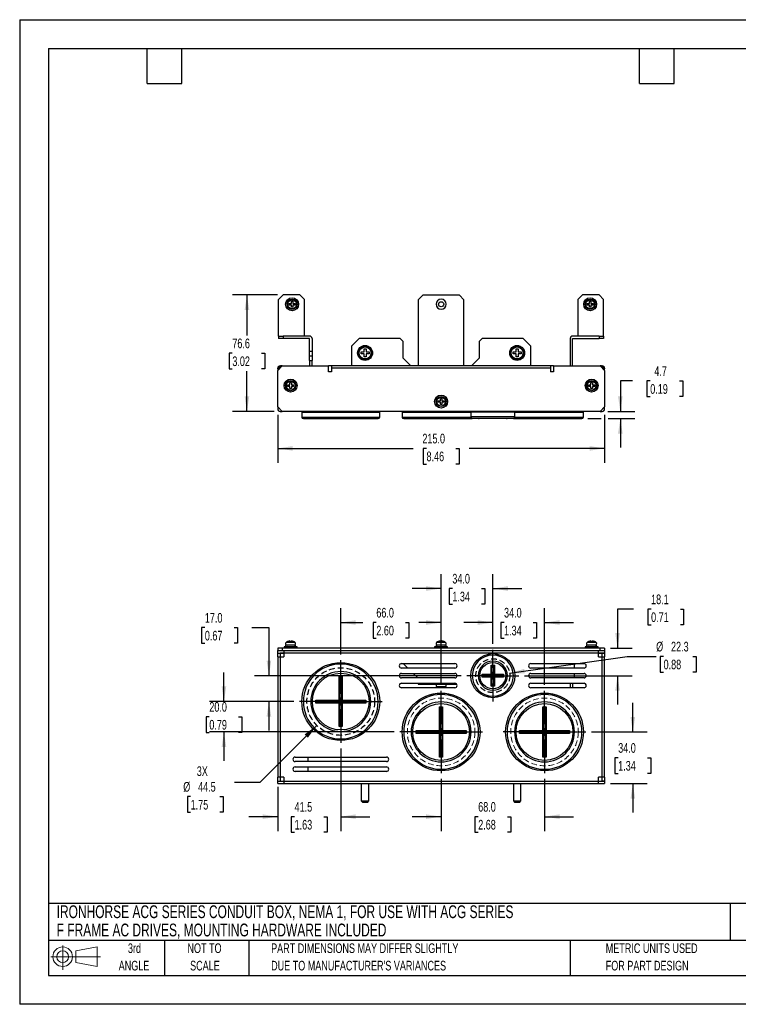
# Model space of a CAD drawing. Header units: millimetres. Extents: x 0 to 838, y 0 to 648.
# Tile 1 of 5: x 0 to 473, y 0 to 648. Entities that reach past the tile are written whole.
import ezdxf

# ---------------------------------------------------------------- set-up
doc = ezdxf.new("R2010")
doc.units = ezdxf.units.MM
doc.header["$LTSCALE"] = 3
doc.linetypes.add('CENTERX2', pattern=[20.32, 12.7, -2.54, 2.54, -2.54])
doc.linetypes.add('HIDDEN', pattern=[1.905, 1.27, -0.635])
for name, color, linetype in [('CENTER', 40, 'CENTERX2'), ('HIDDEN', 102, 'HIDDEN'), ('SLD-DEFPOINTS', 7, 'Continuous')]:
    doc.layers.add(name, color=color, linetype=linetype)
doc.layers.add('DIMENSIONS', color=140, linetype='Continuous', lineweight=25)
doc.layers.add('TEXT', color=140, linetype='Continuous', lineweight=25)
doc.styles.add('SLDTEXTSTYLE0', font='TXT', dxfattribs={"width": 0.7})
doc.dimstyles.new('SLDDIMSTYLE0', dxfattribs={"dimtxt": 6.474023, "dimasz": 9.906, "dimexe": 0, "dimexo": 0.0625, "dimgap": 1.618506, "dimtad": 0, "dimtih": 1, "dimtoh": 1, "dimrnd": 1e-09, "dimzin": 12, "dimdsep": 46, "dimtxsty": 'SLDTEXTSTYLE0', "dimsah": 1, "dimcen": 0, "dimadec": 0, "dimazin": 3, "dimtfac": 1, "dimtofl": 0, "dimtmove": 0, "dimatfit": 3, "dimfxl": 0, "dimfrac": 2, "dimtolj": 1, "dimtzin": 12, "dimarcsym": 0})
doc.dimstyles.new('SLDDIMSTYLE1', dxfattribs={"dimtxt": 6.474023, "dimasz": 9.906, "dimexe": 0, "dimexo": 0.0625, "dimgap": 1.618506, "dimtad": 0, "dimtih": 1, "dimtoh": 1, "dimrnd": 1e-09, "dimzin": 12, "dimdsep": 46, "dimtxsty": 'SLDTEXTSTYLE0', "dimsah": 1, "dimcen": 0.09, "dimadec": 0, "dimazin": 3, "dimtfac": 1, "dimtmove": 0, "dimatfit": 0, "dimfxl": 0, "dimfrac": 2, "dimtolj": 1, "dimtzin": 12, "dimarcsym": 0})
doc.dimstyles.new('SLDDIMSTYLE2', dxfattribs={"dimtxt": 6.474023, "dimasz": 9.906, "dimexe": 0, "dimexo": 0.0625, "dimgap": 1.618506, "dimtad": 0, "dimtih": 1, "dimtoh": 1, "dimrnd": 1e-09, "dimzin": 4, "dimdsep": 46, "dimtxsty": 'SLDTEXTSTYLE0', "dimsah": 1, "dimcen": 0.09, "dimadec": 0, "dimazin": 1, "dimtfac": 1, "dimtmove": 0, "dimatfit": 0, "dimfxl": 0, "dimfrac": 2, "dimtolj": 1, "dimtzin": 12, "dimarcsym": 0})
doc.dimstyles.new('SLDDIMSTYLE3', dxfattribs={"dimtxt": 6.474023, "dimasz": 9.906, "dimexe": 0, "dimexo": 0.0625, "dimgap": 1.618506, "dimtad": 0, "dimtih": 1, "dimtoh": 1, "dimrnd": 1e-09, "dimzin": 4, "dimdsep": 46, "dimtxsty": 'SLDTEXTSTYLE0', "dimsah": 1, "dimcen": 0.09, "dimadec": 0, "dimazin": 1, "dimtfac": 1, "dimtofl": 0, "dimtmove": 0, "dimatfit": 3, "dimfxl": 0, "dimfrac": 2, "dimtolj": 1, "dimtzin": 12, "dimarcsym": 0})
doc.dimstyles.new('SLDDIMSTYLE4', dxfattribs={"dimtxt": 6.474023, "dimasz": 9.906, "dimexe": 0, "dimexo": 0.0625, "dimgap": 1.618506, "dimtad": 0, "dimtih": 1, "dimtoh": 1, "dimrnd": 1e-09, "dimzin": 12, "dimdsep": 46, "dimtxsty": 'SLDTEXTSTYLE0', "dimsah": 1, "dimcen": 0, "dimadec": 0, "dimazin": 3, "dimtfac": 1, "dimtofl": 0, "dimtmove": 0, "dimatfit": 3, "dimfxl": 0, "dimfrac": 2, "dimtolj": 1, "dimtzin": 12, "dimarcsym": 0})
doc.dimstyles.new('SLDDIMSTYLE5', dxfattribs={"dimtxt": 6.474023, "dimasz": 9.906, "dimexe": 0, "dimexo": 0.0625, "dimgap": 1.618506, "dimtad": 0, "dimtih": 1, "dimtoh": 1, "dimrnd": 1e-09, "dimzin": 12, "dimdsep": 46, "dimtxsty": 'SLDTEXTSTYLE0', "dimsah": 1, "dimcen": 0.09, "dimadec": 0, "dimazin": 3, "dimtfac": 1, "dimtofl": 0, "dimtmove": 0, "dimatfit": 3, "dimfxl": 0, "dimfrac": 2, "dimtolj": 1, "dimtzin": 12, "dimarcsym": 0})

# ---------------------------------------------------------------- blocks, each defined once
blk = doc.blocks.new('Block11')
at = {"color": 7, "linetype": 'Continuous', "lineweight": 18}
for p, q in [((7.77, 15.93), (7.77, 0)), ((16.44, 12.5), (30.53, 15.1)), ((30.53, 15.1), (30.53, 2.19)), ((0, 8.65), (32.62, 8.65)), ((16.44, 4.79), (16.44, 12.5)), ((16.44, 4.79), (30.53, 2.19))]:
    blk.add_line(p, q, dxfattribs=at)
for radius in [6.45, 3.86]:
    blk.add_circle((7.77, 8.65), radius, dxfattribs=at)
blk = doc.blocks.new('Block12')
at = {"layer": 'SLD-DEFPOINTS'}
blk.add_blockref('Block11', (0, 0), dxfattribs=at)
blk = doc.blocks.new('SW_NOTE_0')
at = {"layer": 'TEXT', "color": 0, "linetype": 'CENTERX2', "lineweight": 18, "char_height": 8.4078, "attachment_point": 1, "style": 'SLDTEXTSTYLE0'}
for s, insert in [('IRONHORSE ACG SERIES CONDUIT BOX, NEMA 1, FOR USE WITH ACG SERIES', (0, 10.84)), ('F FRAME AC DRIVES, MOUNTING HARDWARE INCLUDED', (0, -1.17))]:
    blk.add_mtext(s, dxfattribs=dict(at, insert=insert))
blk = doc.blocks.new('SW_NOTE_0_3')
at = {"layer": 'TEXT', "color": 0, "linetype": 'CENTERX2', "lineweight": 18, "char_height": 6.35, "attachment_point": 1, "style": 'SLDTEXTSTYLE0'}
for s, insert in [('PART DIMENSIONS MAY DIFFER SLIGHTLY', (0, 8.19)), ("DUE TO MANUFACTURER'S VARIANCES", (0, -3.28))]:
    blk.add_mtext(s, dxfattribs=dict(at, insert=insert))
blk = doc.blocks.new('SW_NOTE_0_4')
at = {"layer": 'TEXT', "color": 0, "linetype": 'CENTERX2', "lineweight": 18, "char_height": 6.35, "attachment_point": 2, "style": 'SLDTEXTSTYLE0'}
for s, insert in [('NOT TO', (15.78, 8.19)), ('SCALE', (16.06, -3.28))]:
    blk.add_mtext(s, dxfattribs=dict(at, insert=insert))
blk = doc.blocks.new('SW_NOTE_0_5')
at = {"layer": 'TEXT', "color": 0, "linetype": 'CENTERX2', "lineweight": 18, "char_height": 6.35, "attachment_point": 2, "style": 'SLDTEXTSTYLE0'}
for s, insert in [('3rd', (6.95, 8.19)), ('ANGLE', (6.65, -3.28))]:
    blk.add_mtext(s, dxfattribs=dict(at, insert=insert))
blk = doc.blocks.new('SW_NOTE_0_6')
at = {"layer": 'TEXT', "color": 0, "linetype": 'CENTERX2', "lineweight": 18, "char_height": 6.35, "attachment_point": 1, "style": 'SLDTEXTSTYLE0'}
for s, insert in [('METRIC UNITS USED', (0, 8.19)), ('FOR PART DESIGN', (0, -3.28))]:
    blk.add_mtext(s, dxfattribs=dict(at, insert=insert))
blk = doc.blocks.new('_D')
at = {"layer": 'DIMENSIONS'}
for p, q in [((322.21, 217.77), (399.55, 228.83)), ((399.55, 228.83), (418.6, 228.83)), ((423.49, 228.83), (421.32, 228.83)), ((421.32, 228.83), (421.32, 218.55)), ((442.73, 228.83), (444.9, 228.83)), ((444.9, 228.83), (444.9, 218.55)), ((421.32, 218.55), (423.49, 218.55)), ((444.9, 218.55), (442.73, 218.55))]:
    blk.add_line(p, q, dxfattribs=at)
blk.add_solid([(322.21, 217.77), (332.24, 217.66), (331.8, 220.68)], dxfattribs=at)
at = {"layer": 'DIMENSIONS', "char_height": 6.35, "attachment_point": 1, "style": 'SLDTEXTSTYLE0'}
for s, insert in [('%%c', (418.6, 238.47)), ('22.3', (428.38, 238.47)), ('0.88', (423.49, 226.73))]:
    blk.add_mtext(s, dxfattribs=dict(at, insert=insert))
blk = doc.blocks.new('_D_1')
at = {"layer": 'DIMENSIONS'}
for p, q in [((211.18, 168.24), (211.18, 113.92)), ((169.68, 143.08), (169.68, 113.92)), ((169.68, 123.44), (150.63, 123.44)), ((180.81, 123.44), (178.63, 123.44)), ((178.63, 123.44), (178.63, 113.15)), ((200.05, 123.44), (202.22, 123.44)), ((202.22, 123.44), (202.22, 113.15)), ((211.18, 123.44), (230.23, 123.44)), ((178.63, 113.15), (180.81, 113.15)), ((202.22, 113.15), (200.05, 113.15))]:
    blk.add_line(p, q, dxfattribs=at)
for points in [[(169.68, 123.44), (159.77, 124.97), (159.77, 121.92)], [(211.18, 123.44), (221.08, 121.92), (221.08, 124.97)]]:
    blk.add_solid(points, dxfattribs=at)
at = {"layer": 'DIMENSIONS', "char_height": 6.35, "attachment_point": 1, "style": 'SLDTEXTSTYLE0'}
for s, insert in [('41.5', (180.81, 133.08)), ('1.63', (180.81, 121.34))]:
    blk.add_mtext(s, dxfattribs=dict(at, insert=insert))
blk = doc.blocks.new('_D_2')
at = {"layer": 'DIMENSIONS'}
for p, q in [((277.18, 148.24), (277.18, 113.92)), ((345.18, 148.24), (345.18, 113.92)), ((277.18, 123.44), (258.13, 123.44)), ((301.56, 123.44), (299.38, 123.44)), ((299.38, 123.44), (299.38, 113.15)), ((320.8, 123.44), (322.97, 123.44)), ((322.97, 123.44), (322.97, 113.15)), ((345.18, 123.44), (364.23, 123.44)), ((299.38, 113.15), (301.56, 113.15)), ((322.97, 113.15), (320.8, 113.15))]:
    blk.add_line(p, q, dxfattribs=at)
for points in [[(277.18, 123.44), (267.27, 124.97), (267.27, 121.92)], [(345.18, 123.44), (355.08, 121.92), (355.08, 124.97)]]:
    blk.add_solid(points, dxfattribs=at)
at = {"layer": 'DIMENSIONS', "char_height": 6.35, "attachment_point": 1, "style": 'SLDTEXTSTYLE0'}
for s, insert in [('68.0', (301.56, 133.08)), ('2.68', (301.56, 121.34))]:
    blk.add_mtext(s, dxfattribs=dict(at, insert=insert))
blk = doc.blocks.new('_D_3')
at = {"layer": 'DIMENSIONS'}
for p, q in [((211.18, 230.14), (211.18, 260.67)), ((277.18, 210.14), (277.18, 260.67)), ((211.18, 251.15), (225.79, 251.15)), ((234.56, 251.15), (232.38, 251.15)), ((232.38, 251.15), (232.38, 240.86)), ((253.8, 251.15), (255.97, 251.15)), ((255.97, 251.15), (255.97, 240.86)), ((277.18, 251.15), (262.57, 251.15)), ((232.38, 240.86), (234.56, 240.86)), ((255.97, 240.86), (253.8, 240.86))]:
    blk.add_line(p, q, dxfattribs=at)
for points in [[(211.18, 251.15), (221.08, 249.62), (221.08, 252.67)], [(277.18, 251.15), (267.27, 252.67), (267.27, 249.62)]]:
    blk.add_solid(points, dxfattribs=at)
at = {"layer": 'DIMENSIONS', "char_height": 6.35, "attachment_point": 1, "style": 'SLDTEXTSTYLE0'}
for s, insert in [('66.0', (234.56, 260.78)), ('2.60', (234.56, 249.04))]:
    blk.add_mtext(s, dxfattribs=dict(at, insert=insert))
blk = doc.blocks.new('_D_4')
at = {"layer": 'DIMENSIONS'}
for p, q in [((277.18, 210.14), (277.18, 283.04)), ((311.18, 237.04), (311.18, 283.04)), ((277.18, 273.51), (258.13, 273.51)), ((284.56, 273.51), (282.38, 273.51)), ((282.38, 273.51), (282.38, 263.23)), ((303.8, 273.51), (305.97, 273.51)), ((305.97, 273.51), (305.97, 263.23)), ((311.18, 273.51), (330.23, 273.51)), ((282.38, 263.23), (284.56, 263.23)), ((305.97, 263.23), (303.8, 263.23))]:
    blk.add_line(p, q, dxfattribs=at)
for points in [[(277.18, 273.51), (267.27, 275.04), (267.27, 271.99)], [(311.18, 273.51), (321.08, 271.99), (321.08, 275.04)]]:
    blk.add_solid(points, dxfattribs=at)
at = {"layer": 'DIMENSIONS', "char_height": 6.35, "attachment_point": 1, "style": 'SLDTEXTSTYLE0'}
for s, insert in [('34.0', (284.56, 283.15)), ('1.34', (284.56, 271.41))]:
    blk.add_mtext(s, dxfattribs=dict(at, insert=insert))
blk = doc.blocks.new('_D_5')
at = {"layer": 'DIMENSIONS'}
for p, q in [((311.18, 237.04), (311.18, 260.67)), ((345.18, 210.14), (345.18, 260.67)), ((311.18, 251.15), (292.13, 251.15)), ((318.56, 251.15), (316.38, 251.15)), ((316.38, 251.15), (316.38, 240.86)), ((337.8, 251.15), (339.97, 251.15)), ((339.97, 251.15), (339.97, 240.86)), ((345.18, 251.15), (364.23, 251.15)), ((316.38, 240.86), (318.56, 240.86)), ((339.97, 240.86), (337.8, 240.86))]:
    blk.add_line(p, q, dxfattribs=at)
for points in [[(311.18, 251.15), (301.27, 252.67), (301.27, 249.62)], [(345.18, 251.15), (355.08, 249.62), (355.08, 252.67)]]:
    blk.add_solid(points, dxfattribs=at)
at = {"layer": 'DIMENSIONS', "char_height": 6.35, "attachment_point": 1, "style": 'SLDTEXTSTYLE0'}
for s, insert in [('34.0', (318.56, 260.78)), ('1.34', (318.56, 249.04))]:
    blk.add_mtext(s, dxfattribs=dict(at, insert=insert))
blk = doc.blocks.new('_D_6')
at = {"layer": 'DIMENSIONS'}
for p, q in [((403.6, 259.94), (393.21, 259.94)), ((393.21, 259.94), (393.21, 234.29)), ((415.27, 259.94), (413.1, 259.94)), ((413.1, 259.94), (413.1, 249.65)), ((434.51, 259.94), (436.68, 259.94)), ((436.68, 259.94), (436.68, 249.65)), ((413.1, 249.65), (415.27, 249.65)), ((436.68, 249.65), (434.51, 249.65)), ((388.49, 234.29), (402.74, 234.29)), ((332.03, 216.19), (402.74, 216.19)), ((393.21, 216.19), (393.21, 197.14))]:
    blk.add_line(p, q, dxfattribs=at)
for points in [[(393.21, 234.29), (394.73, 244.19), (391.69, 244.19)], [(393.21, 216.19), (391.69, 206.28), (394.73, 206.28)]]:
    blk.add_solid(points, dxfattribs=at)
at = {"layer": 'DIMENSIONS', "char_height": 6.35, "attachment_point": 1, "style": 'SLDTEXTSTYLE0'}
for s, insert in [('18.1', (415.27, 269.57)), ('0.71', (415.27, 257.83))]:
    blk.add_mtext(s, dxfattribs=dict(at, insert=insert))
blk = doc.blocks.new('_D_7')
at = {"layer": 'DIMENSIONS'}
for p, q in [((121.77, 247.8), (119.59, 247.8)), ((119.59, 247.8), (119.59, 237.51)), ((141, 247.8), (143.18, 247.8)), ((143.18, 247.8), (143.18, 237.51)), ((152.67, 247.8), (163.92, 247.8)), ((163.92, 247.8), (163.92, 216.19)), ((119.59, 237.51), (121.77, 237.51)), ((143.18, 237.51), (141, 237.51)), ((290.33, 216.19), (154.39, 216.19)), ((180.23, 199.19), (154.39, 199.19)), ((163.92, 199.19), (163.92, 180.14))]:
    blk.add_line(p, q, dxfattribs=at)
for points in [[(163.92, 216.19), (165.44, 226.09), (162.39, 226.09)], [(163.92, 199.19), (162.39, 189.28), (165.44, 189.28)]]:
    blk.add_solid(points, dxfattribs=at)
at = {"layer": 'DIMENSIONS', "char_height": 6.35, "attachment_point": 1, "style": 'SLDTEXTSTYLE0'}
for s, insert in [('17.0', (121.77, 257.44)), ('0.67', (121.77, 245.7))]:
    blk.add_mtext(s, dxfattribs=dict(at, insert=insert))
blk = doc.blocks.new('_D_8')
at = {"layer": 'DIMENSIONS'}
for p, q in [((134.34, 199.19), (134.34, 218.24)), ((180.23, 199.19), (124.82, 199.19)), ((124.72, 189.19), (122.55, 189.19)), ((122.55, 189.19), (122.55, 178.9)), ((143.96, 189.19), (146.14, 189.19)), ((146.14, 189.19), (146.14, 178.9)), ((122.55, 178.9), (124.72, 178.9)), ((246.23, 179.19), (124.82, 179.19)), ((134.34, 179.19), (134.34, 160.14)), ((146.14, 178.9), (143.96, 178.9))]:
    blk.add_line(p, q, dxfattribs=at)
for points in [[(134.34, 199.19), (135.87, 209.09), (132.82, 209.09)], [(134.34, 179.19), (132.82, 169.28), (135.87, 169.28)]]:
    blk.add_solid(points, dxfattribs=at)
at = {"layer": 'DIMENSIONS', "char_height": 6.35, "attachment_point": 1, "style": 'SLDTEXTSTYLE0'}
for s, insert in [('20.0', (124.72, 198.82)), ('0.79', (124.72, 187.08))]:
    blk.add_mtext(s, dxfattribs=dict(at, insert=insert))
blk = doc.blocks.new('_D_9')
at = {"layer": 'DIMENSIONS'}
for p, q in [((403.26, 179.19), (403.26, 198.24)), ((376.13, 179.19), (412.79, 179.19)), ((393.64, 162.19), (391.47, 162.19)), ((391.47, 162.19), (391.47, 151.9)), ((412.88, 162.19), (415.05, 162.19)), ((415.05, 162.19), (415.05, 151.9)), ((391.47, 151.9), (393.64, 151.9)), ((415.05, 151.9), (412.88, 151.9)), ((388.49, 145.19), (412.79, 145.19)), ((403.26, 145.19), (403.26, 126.14))]:
    blk.add_line(p, q, dxfattribs=at)
for points in [[(403.26, 179.19), (404.78, 189.09), (401.74, 189.09)], [(403.26, 145.19), (401.74, 135.28), (404.78, 135.28)]]:
    blk.add_solid(points, dxfattribs=at)
at = {"layer": 'DIMENSIONS', "char_height": 6.35, "attachment_point": 1, "style": 'SLDTEXTSTYLE0'}
for s, insert in [('34.0', (393.64, 171.82)), ('1.34', (393.64, 160.08))]:
    blk.add_mtext(s, dxfattribs=dict(at, insert=insert))
blk = doc.blocks.new('_D_10')
at = {"layer": 'DIMENSIONS'}
for p, q in [((195.44, 183.45), (158, 146.01)), ((158, 146.01), (141.33, 146.01)), ((112.44, 136.61), (110.27, 136.61)), ((110.27, 136.61), (110.27, 126.32)), ((131.68, 136.61), (133.86, 136.61)), ((133.86, 136.61), (133.86, 126.32)), ((110.27, 126.32), (112.44, 126.32)), ((133.86, 126.32), (131.68, 126.32))]:
    blk.add_line(p, q, dxfattribs=at)
blk.add_solid([(195.44, 183.45), (187.36, 177.53), (189.52, 175.37)], dxfattribs=at)
at = {"layer": 'DIMENSIONS', "char_height": 6.35, "attachment_point": 1, "style": 'SLDTEXTSTYLE0'}
for s, insert in [('3X', (116.47, 156.53)), ('%%c', (107.56, 146.24)), ('44.5', (117.33, 146.24)), ('1.75', (112.44, 134.5))]:
    blk.add_mtext(s, dxfattribs=dict(at, insert=insert))
blk = doc.blocks.new('SW_CENTERMARKSYMBOL_0')
at = {"layer": 'CENTER', "color": 0}
for p, q in [((0, 5.08), (0, 27.14)), ((-5.08, 0), (-27.14, 0)), ((0, 0), (-2.54, 0)), ((0, 0), (0, 2.54)), ((0, 0), (0, -2.54)), ((0, 0), (2.54, 0)), ((5.08, 0), (27.14, 0)), ((0, -5.08), (0, -27.14))]:
    blk.add_line(p, q, dxfattribs=at)
blk = doc.blocks.new('SW_CENTERMARKSYMBOL_1')
at = {"layer": 'CENTER', "color": 0}
for p, q in [((0, 5.08), (0, 27.14)), ((-5.08, 0), (-27.14, 0)), ((0, 0), (-2.54, 0)), ((0, 0), (0, 2.54)), ((0, 0), (0, -2.54)), ((0, 0), (2.54, 0)), ((5.08, 0), (27.14, 0)), ((0, -5.08), (0, -27.14))]:
    blk.add_line(p, q, dxfattribs=at)
blk = doc.blocks.new('SW_CENTERMARKSYMBOL_2')
at = {"layer": 'CENTER', "color": 0}
for p, q in [((0, 5.08), (0, 27.14)), ((-5.08, 0), (-27.14, 0)), ((0, 0), (-2.54, 0)), ((0, 0), (0, 2.54)), ((0, 0), (0, -2.54)), ((0, 0), (2.54, 0)), ((5.08, 0), (27.14, 0)), ((0, -5.08), (0, -27.14))]:
    blk.add_line(p, q, dxfattribs=at)
blk = doc.blocks.new('SW_CENTERMARKSYMBOL_3')
at = {"layer": 'CENTER', "color": 0}
for p, q in [((0, 5.08), (0, 17.04)), ((-5.08, 0), (-17.04, 0)), ((0, 0), (-2.54, 0)), ((0, 0), (0, 2.54)), ((0, 0), (0, -2.54)), ((0, 0), (2.54, 0)), ((5.08, 0), (17.04, 0)), ((0, -5.08), (0, -17.04))]:
    blk.add_line(p, q, dxfattribs=at)
blk = doc.blocks.new('_D_11')
at = {"layer": 'DIMENSIONS'}
for p, q in [((169.68, 387.8), (169.68, 356.17)), ((384.68, 387.8), (384.68, 356.17)), ((169.68, 365.7), (258.79, 365.7)), ((267.56, 365.7), (265.38, 365.7)), ((265.38, 365.7), (265.38, 355.41)), ((286.8, 365.7), (288.97, 365.7)), ((288.97, 365.7), (288.97, 355.41)), ((384.68, 365.7), (295.57, 365.7)), ((265.38, 355.41), (267.56, 355.41)), ((288.97, 355.41), (286.8, 355.41))]:
    blk.add_line(p, q, dxfattribs=at)
for points in [[(169.68, 365.7), (179.58, 364.18), (179.58, 367.22)], [(384.68, 365.7), (374.77, 367.22), (374.77, 364.18)]]:
    blk.add_solid(points, dxfattribs=at)
at = {"layer": 'DIMENSIONS', "char_height": 6.35, "attachment_point": 1, "style": 'SLDTEXTSTYLE0'}
for s, insert in [('215.0', (264.86, 375.33)), ('8.46', (267.56, 363.6))]:
    blk.add_mtext(s, dxfattribs=dict(at, insert=insert))
blk = doc.blocks.new('_D_12')
at = {"layer": 'DIMENSIONS'}
for p, q in [((403.04, 410.06), (395.04, 410.06)), ((395.04, 410.06), (395.04, 390.01)), ((414.71, 410.06), (412.53, 410.06)), ((412.53, 410.06), (412.53, 399.77)), ((433.94, 410.06), (436.12, 410.06)), ((436.12, 410.06), (436.12, 399.77)), ((412.53, 399.77), (414.71, 399.77)), ((436.12, 399.77), (433.94, 399.77)), ((386.89, 390.01), (404.57, 390.01)), ((373.59, 385.31), (382.39, 385.31)), ((386.96, 385.31), (404.57, 385.31)), ((395.04, 385.31), (395.04, 366.26))]:
    blk.add_line(p, q, dxfattribs=at)
for points in [[(395.04, 390.01), (396.57, 399.92), (393.52, 399.92)], [(395.04, 385.31), (393.52, 375.41), (396.57, 375.41)]]:
    blk.add_solid(points, dxfattribs=at)
at = {"layer": 'DIMENSIONS', "char_height": 6.35, "attachment_point": 1, "style": 'SLDTEXTSTYLE0'}
for s, insert in [('4.7', (417.4, 419.69)), ('0.19', (414.71, 407.95))]:
    blk.add_mtext(s, dxfattribs=dict(at, insert=insert))
blk = doc.blocks.new('_D_13')
at = {"layer": 'DIMENSIONS'}
for p, q in [((169.47, 466.61), (139.95, 466.61)), ((149.47, 466.61), (149.47, 440.05)), ((139.85, 428.31), (137.68, 428.31)), ((137.68, 428.31), (137.68, 418.02)), ((159.09, 428.31), (161.27, 428.31)), ((161.27, 428.31), (161.27, 418.02)), ((137.68, 418.02), (139.85, 418.02)), ((149.47, 390.01), (149.47, 416.57)), ((161.27, 418.02), (159.09, 418.02)), ((167.47, 390.01), (139.95, 390.01))]:
    blk.add_line(p, q, dxfattribs=at)
for points in [[(149.47, 466.61), (147.95, 456.71), (151, 456.71)], [(149.47, 390.01), (151, 399.92), (147.95, 399.92)]]:
    blk.add_solid(points, dxfattribs=at)
at = {"layer": 'DIMENSIONS', "char_height": 6.35, "attachment_point": 1, "style": 'SLDTEXTSTYLE0'}
for s, insert in [('76.6', (139.85, 437.95)), ('3.02', (139.85, 426.21))]:
    blk.add_mtext(s, dxfattribs=dict(at, insert=insert))

msp = doc.modelspace()

# ---------------------------------------------------------------- linework, layer by layer
at = {"color": 7, "linetype": 'Continuous'}
for p, q in [((0.007, 647.708), (0.007, 0.008)), ((0.007, 647.708), (838.207, 647.708)), ((838.207, 0.008), (0.007, 0.008))]:
    msp.add_line(p, q, dxfattribs=at)
for p, q in [((173.277, 466.612), (170.277, 463.612)), ((184.277, 466.612), (173.277, 466.612)), ((187.277, 463.612), (184.277, 466.612)), ((265.177, 466.512), (262.177, 463.512)), ((289.177, 466.512), (265.177, 466.512)), ((292.177, 463.512), (289.177, 466.512)), ((370.077, 466.612), (367.077, 463.612)), ((381.077, 466.612), (370.077, 466.612)), ((384.077, 463.612), (381.077, 466.612)), ((170.277, 439.612), (170.277, 463.612)), ((177.177, 461.012), (178.677, 461.012)), ((177.177, 460.012), (177.177, 461.012)), ((178.677, 460.012), (177.177, 460.012)), ((178.677, 462.512), (179.677, 462.512)), ((178.677, 461.012), (178.677, 462.512)), ((178.677, 458.512), (178.677, 460.012)), ((179.677, 462.512), (179.677, 461.012)), ((179.677, 461.012), (181.177, 461.012)), ((181.177, 460.012), (179.677, 460.012)), ((179.677, 460.012), (179.677, 458.512)), ((181.177, 461.012), (181.177, 460.012)), ((187.277, 439.612), (187.277, 463.612)), ((262.177, 463.512), (262.177, 420.012)), ((292.177, 420.012), (292.177, 463.512)), ((367.077, 463.612), (367.077, 439.612)), ((373.177, 461.012), (374.677, 461.012)), ((373.177, 460.012), (373.177, 461.012)), ((374.677, 460.012), (373.177, 460.012)), ((374.677, 462.512), (375.677, 462.512)), ((374.677, 461.012), (374.677, 462.512)), ((374.677, 458.512), (374.677, 460.012)), ((375.677, 462.512), (375.677, 461.012)), ((375.677, 461.012), (377.177, 461.012)), ((377.177, 460.012), (375.677, 460.012)), ((375.677, 460.012), (375.677, 458.512)), ((377.177, 461.012), (377.177, 460.012)), ((384.077, 439.612), (384.077, 463.612)), ((179.677, 458.512), (178.677, 458.512)), ((375.677, 458.512), (374.677, 458.512)), ((170.277, 439.612), (173.277, 439.612)), ((170.277, 439.612), (170.277, 438.012)), ((173.277, 438.012), (170.277, 438.012)), ((173.277, 439.612), (173.277, 438.012)), ((190.677, 439.612), (173.277, 439.612)), ((190.677, 438.012), (173.277, 438.012)), ((190.677, 429.612), (190.677, 438.012)), ((192.277, 438.012), (192.277, 429.612)), ((223.177, 438.012), (218.177, 433.012)), ((250.177, 438.012), (223.177, 438.012)), ((252.177, 436.012), (250.177, 438.012)), ((252.177, 425.012), (252.177, 436.012)), ((304.177, 438.012), (302.177, 436.012)), ((302.177, 436.012), (302.177, 425.012)), ((331.177, 438.012), (304.177, 438.012)), ((336.177, 433.012), (331.177, 438.012)), ((362.077, 438.012), (362.077, 420.012)), ((381.077, 439.612), (363.677, 439.612)), ((363.677, 438.012), (381.077, 438.012)), ((363.677, 420.012), (363.677, 438.012)), ((381.077, 439.612), (381.077, 438.012)), ((381.077, 439.612), (384.077, 439.612)), ((384.077, 438.012), (381.077, 438.012)), ((384.077, 439.612), (384.077, 438.012)), ((190.677, 429.612), (192.277, 429.612)), ((190.677, 426.612), (190.677, 429.612)), ((192.277, 429.612), (192.277, 426.612)), ((218.177, 433.012), (218.177, 420.012)), ((224.577, 429.112), (226.577, 429.112)), ((224.577, 427.912), (224.577, 429.112)), ((226.577, 427.912), (224.577, 427.912)), ((226.577, 431.112), (227.777, 431.112)), ((226.577, 429.112), (226.577, 431.112)), ((226.577, 425.912), (226.577, 427.912)), ((227.777, 431.112), (227.777, 429.112)), ((227.777, 429.112), (229.777, 429.112)), ((229.777, 427.912), (227.777, 427.912)), ((227.777, 427.912), (227.777, 425.912)), ((229.777, 429.112), (229.777, 427.912)), ((324.577, 429.112), (326.577, 429.112)), ((324.577, 427.912), (324.577, 429.112)), ((326.577, 427.912), (324.577, 427.912)), ((326.577, 431.112), (327.777, 431.112)), ((326.577, 429.112), (326.577, 431.112)), ((326.577, 425.912), (326.577, 427.912)), ((327.777, 431.112), (327.777, 429.112)), ((327.777, 429.112), (329.777, 429.112)), ((329.777, 427.912), (327.777, 427.912)), ((327.777, 427.912), (327.777, 425.912)), ((329.777, 429.112), (329.777, 427.912)), ((336.177, 420.012), (336.177, 433.012)), ((190.677, 426.612), (192.277, 426.612)), ((190.677, 423.612), (190.677, 426.612)), ((190.677, 423.612), (192.277, 423.612)), ((190.677, 423.612), (190.677, 420.012)), ((192.277, 426.612), (192.277, 423.612)), ((192.277, 420.012), (192.277, 423.612)), ((227.777, 425.912), (226.577, 425.912)), ((257.177, 420.012), (252.177, 425.012)), ((302.177, 425.012), (297.177, 420.012)), ((327.777, 425.912), (326.577, 425.912)), ((169.677, 417.012), (172.677, 420.012)), ((171.677, 420.012), (169.677, 418.012)), ((169.677, 418.012), (169.677, 418.412)), ((169.677, 418.012), (169.677, 417.012)), ((169.677, 393.012), (169.677, 417.012)), ((171.277, 420.012), (171.677, 420.012)), ((172.677, 420.012), (171.677, 420.012)), ((172.677, 420.012), (203.177, 420.012)), ((203.177, 416.012), (203.177, 420.012)), ((205.177, 420.012), (203.177, 420.012)), ((205.177, 416.012), (203.177, 416.012)), ((349.177, 420.012), (205.177, 420.012)), ((205.177, 420.012), (205.177, 418.412)), ((205.177, 418.412), (205.177, 416.012)), ((349.177, 418.412), (205.177, 418.412)), ((349.177, 420.012), (349.177, 418.412)), ((351.177, 420.012), (349.177, 420.012)), ((349.177, 418.412), (349.177, 416.012)), ((351.177, 416.012), (349.177, 416.012)), ((351.177, 420.012), (381.677, 420.012)), ((351.177, 420.012), (351.177, 416.012)), ((381.677, 420.012), (384.677, 417.012)), ((382.677, 420.012), (381.677, 420.012)), ((384.677, 418.012), (382.677, 420.012)), ((382.677, 420.012), (383.077, 420.012)), ((384.677, 418.412), (384.677, 418.012)), ((384.677, 417.012), (384.677, 418.012)), ((384.677, 417.012), (384.677, 393.012)), ((177.677, 409.012), (178.677, 409.012)), ((177.677, 407.512), (177.677, 409.012)), ((178.677, 409.012), (178.677, 407.512)), ((375.677, 409.012), (376.677, 409.012)), ((375.677, 407.512), (375.677, 409.012)), ((376.677, 409.012), (376.677, 407.512)), ((176.177, 407.512), (177.677, 407.512)), ((176.177, 406.512), (176.177, 407.512)), ((177.677, 406.512), (176.177, 406.512)), ((177.677, 405.012), (177.677, 406.512)), ((178.677, 405.012), (177.677, 405.012)), ((178.677, 407.512), (180.177, 407.512)), ((180.177, 406.512), (178.677, 406.512)), ((178.677, 406.512), (178.677, 405.012)), ((180.177, 407.512), (180.177, 406.512)), ((374.177, 407.512), (375.677, 407.512)), ((374.177, 406.512), (374.177, 407.512)), ((375.677, 406.512), (374.177, 406.512)), ((375.677, 405.012), (375.677, 406.512)), ((376.677, 405.012), (375.677, 405.012)), ((376.677, 407.512), (378.177, 407.512)), ((378.177, 406.512), (376.677, 406.512)), ((376.677, 406.512), (376.677, 405.012)), ((378.177, 407.512), (378.177, 406.512)), ((275.177, 397.012), (276.677, 397.012)), ((275.177, 396.012), (275.177, 397.012)), ((276.677, 396.012), (275.177, 396.012)), ((276.677, 398.512), (277.677, 398.512)), ((276.677, 397.012), (276.677, 398.512)), ((276.677, 394.512), (276.677, 396.012)), ((277.677, 398.512), (277.677, 397.012)), ((277.677, 397.012), (279.177, 397.012)), ((279.177, 396.012), (277.677, 396.012)), ((277.677, 396.012), (277.677, 394.512)), ((279.177, 397.012), (279.177, 396.012)), ((172.677, 390.012), (169.677, 393.012)), ((169.677, 393.012), (169.677, 391.612)), ((171.277, 390.012), (172.677, 390.012)), ((381.677, 390.012), (172.677, 390.012)), ((185.577, 389.512), (185.577, 386.312)), ((185.577, 389.512), (236.777, 389.512)), ((236.777, 386.312), (236.777, 389.512)), ((251.577, 389.512), (251.577, 386.312)), ((251.577, 389.512), (296.677, 389.512)), ((277.677, 394.512), (276.677, 394.512)), ((296.677, 389.512), (296.677, 386.412)), ((311.177, 389.512), (296.677, 389.512)), ((325.677, 389.512), (311.177, 389.512)), ((325.677, 386.412), (325.677, 389.512)), ((325.677, 389.512), (370.777, 389.512)), ((370.777, 386.312), (370.777, 389.512)), ((384.677, 393.012), (381.677, 390.012)), ((381.677, 390.012), (383.077, 390.012)), ((384.677, 391.612), (384.677, 393.012)), ((185.577, 386.312), (211.177, 386.312)), ((186.577, 385.312), (235.777, 385.312)), ((211.177, 386.312), (236.777, 386.312)), ((251.577, 386.312), (277.177, 386.312)), ((252.577, 385.312), (297.536, 385.312)), ((277.177, 386.312), (296.682, 386.312)), ((325.677, 386.412), (296.677, 386.412)), ((324.677, 385.412), (297.677, 385.412)), ((324.818, 385.312), (369.777, 385.312)), ((325.672, 386.312), (345.177, 386.312)), ((345.177, 386.312), (370.777, 386.312)), ((169.677, 234.286), (169.677, 232.686)), ((172.677, 234.286), (169.677, 234.286)), ((172.677, 234.286), (172.677, 232.686)), ((381.677, 234.286), (172.677, 234.286)), ((173.927, 235.086), (173.927, 234.286)), ((182.427, 235.086), (173.927, 235.086)), ((174.885, 236.186), (174.885, 235.086)), ((181.469, 236.186), (174.885, 236.186)), ((178.177, 238.08), (175.237, 238.08)), ((177.677, 238.62), (177.677, 239.033)), ((181.117, 238.08), (178.177, 238.08)), ((178.677, 239.033), (178.677, 238.62)), ((181.469, 235.086), (181.469, 236.186)), ((182.427, 234.286), (182.427, 235.086)), ((272.927, 235.086), (272.927, 234.286)), ((281.427, 235.086), (272.927, 235.086)), ((273.885, 236.186), (273.885, 235.086)), ((280.469, 236.186), (273.885, 236.186)), ((277.177, 238.08), (274.237, 238.08)), ((276.677, 238.62), (276.677, 239.033)), ((280.117, 238.08), (277.177, 238.08)), ((277.677, 239.033), (277.677, 238.62)), ((280.469, 235.086), (280.469, 236.186)), ((281.427, 234.286), (281.427, 235.086)), ((371.927, 235.086), (371.927, 234.286)), ((380.427, 235.086), (371.927, 235.086)), ((372.885, 236.186), (372.885, 235.086)), ((379.469, 236.186), (372.885, 236.186)), ((376.177, 238.08), (373.237, 238.08)), ((375.677, 238.62), (375.677, 239.033)), ((379.117, 238.08), (376.177, 238.08)), ((376.677, 239.033), (376.677, 238.62)), ((379.469, 235.086), (379.469, 236.186)), ((380.427, 234.286), (380.427, 235.086)), ((384.677, 234.286), (381.677, 234.286)), ((381.677, 232.686), (381.677, 234.286)), ((384.677, 234.286), (384.677, 232.686)), ((169.677, 232.686), (172.677, 232.686)), ((169.677, 231.086), (169.677, 232.686)), ((169.677, 231.086), (173.677, 231.086)), ((169.677, 230.986), (171.277, 230.986)), ((169.677, 228.686), (169.677, 230.986)), ((169.677, 228.686), (169.677, 149.386)), ((169.677, 228.686), (171.277, 228.686)), ((171.277, 230.986), (171.277, 228.686)), ((173.677, 230.986), (171.277, 230.986)), ((171.277, 228.686), (171.277, 149.386)), ((171.277, 228.686), (173.677, 228.686)), ((172.677, 232.686), (381.677, 232.686)), ((173.677, 232.686), (173.677, 231.086)), ((173.677, 231.086), (173.677, 228.686)), ((380.677, 231.086), (173.677, 231.086)), ((380.677, 231.086), (380.677, 232.686)), ((380.677, 228.686), (380.677, 231.086)), ((380.677, 231.086), (384.677, 231.086)), ((383.077, 230.986), (380.677, 230.986)), ((380.677, 228.686), (383.077, 228.686)), ((381.677, 232.686), (384.677, 232.686)), ((384.677, 230.986), (383.077, 230.986)), ((383.077, 228.686), (383.077, 230.986)), ((383.077, 149.386), (383.077, 228.686)), ((383.077, 228.686), (384.677, 228.686)), ((384.677, 232.686), (384.677, 231.086)), ((384.677, 230.986), (384.677, 228.686)), ((384.677, 149.386), (384.677, 228.686)), ((251.177, 224.186), (286.177, 224.186)), ((286.177, 221.186), (251.177, 221.186)), ((252.277, 224.186), (255.277, 221.186)), ((310.177, 223.186), (310.677, 222.686)), ((310.177, 223.186), (312.177, 223.186)), ((310.177, 217.186), (310.177, 223.186)), ((310.677, 222.686), (311.677, 222.686)), ((310.677, 216.686), (310.677, 222.686)), ((312.177, 223.186), (311.677, 222.686)), ((311.677, 222.686), (311.677, 216.686)), ((312.177, 223.186), (312.177, 217.186)), ((336.177, 224.186), (371.177, 224.186)), ((371.177, 221.186), (336.177, 221.186)), ((364.677, 224.186), (364.677, 221.186)), ((210.677, 215.186), (210.177, 215.686)), ((210.177, 215.686), (212.177, 215.686)), ((210.177, 200.186), (210.177, 215.686)), ((210.677, 215.186), (211.677, 215.186)), ((210.677, 199.686), (210.677, 215.186)), ((212.177, 215.686), (211.677, 215.186)), ((211.677, 215.186), (211.677, 199.686)), ((212.177, 215.686), (212.177, 200.186)), ((251.177, 217.686), (286.177, 217.686)), ((286.177, 214.686), (251.177, 214.686)), ((258.777, 217.686), (261.777, 214.686)), ((304.177, 217.186), (310.177, 217.186)), ((304.177, 215.186), (304.177, 217.186)), ((304.177, 217.186), (304.677, 216.686)), ((304.177, 215.186), (304.677, 215.686)), ((310.177, 215.186), (304.177, 215.186)), ((304.677, 215.686), (304.677, 216.686)), ((304.677, 216.686), (310.677, 216.686)), ((310.677, 215.686), (304.677, 215.686)), ((310.177, 217.186), (310.677, 216.686)), ((310.677, 215.686), (310.177, 215.186)), ((310.177, 209.186), (310.177, 215.186)), ((310.677, 209.686), (310.677, 215.686)), ((312.177, 217.186), (311.677, 216.686)), ((311.677, 216.686), (317.677, 216.686)), ((317.677, 215.686), (311.677, 215.686)), ((312.177, 215.186), (311.677, 215.686)), ((311.677, 215.686), (311.677, 209.686)), ((312.177, 217.186), (318.177, 217.186)), ((312.177, 215.186), (312.177, 209.186)), ((318.177, 215.186), (312.177, 215.186)), ((318.177, 217.186), (317.677, 216.686)), ((317.677, 216.686), (317.677, 215.686)), ((318.177, 215.186), (317.677, 215.686)), ((318.177, 217.186), (318.177, 215.186)), ((336.177, 217.686), (371.177, 217.686)), ((371.177, 214.686), (336.177, 214.686)), ((364.677, 217.686), (364.677, 214.686)), ((251.177, 211.186), (286.177, 211.186)), ((286.177, 208.186), (251.177, 208.186)), ((262.177, 211.186), (262.177, 210.586)), ((262.177, 210.586), (287.377, 210.586)), ((273.877, 210.586), (273.877, 208.986)), ((273.877, 208.986), (280.477, 208.986)), ((280.477, 208.986), (280.477, 210.586)), ((310.177, 209.186), (310.677, 209.686)), ((312.177, 209.186), (310.177, 209.186)), ((311.677, 209.686), (310.677, 209.686)), ((312.177, 209.186), (311.677, 209.686)), ((336.177, 211.186), (371.177, 211.186)), ((371.177, 208.186), (336.177, 208.186)), ((362.077, 211.186), (362.077, 208.186)), ((363.677, 211.186), (363.677, 208.186)), ((194.677, 198.186), (194.677, 200.186)), ((194.677, 200.186), (195.177, 199.686)), ((194.677, 200.186), (210.177, 200.186)), ((194.677, 198.186), (195.177, 198.686)), ((210.177, 198.186), (194.677, 198.186)), ((195.177, 198.686), (195.177, 199.686)), ((195.177, 199.686), (210.677, 199.686)), ((210.677, 198.686), (195.177, 198.686)), ((210.177, 200.186), (210.677, 199.686)), ((210.177, 198.186), (210.677, 198.686)), ((210.177, 182.686), (210.177, 198.186)), ((210.677, 183.186), (210.677, 198.686)), ((212.177, 200.186), (211.677, 199.686)), ((211.677, 199.686), (227.177, 199.686)), ((227.177, 198.686), (211.677, 198.686)), ((212.177, 198.186), (211.677, 198.686)), ((211.677, 198.686), (211.677, 183.186)), ((212.177, 200.186), (227.677, 200.186)), ((227.677, 198.186), (212.177, 198.186)), ((212.177, 198.186), (212.177, 182.686)), ((227.677, 200.186), (227.177, 199.686)), ((227.177, 199.686), (227.177, 198.686)), ((227.677, 198.186), (227.177, 198.686)), ((227.677, 200.186), (227.677, 198.186)), ((276.677, 195.186), (276.177, 195.686)), ((276.177, 195.686), (278.177, 195.686)), ((276.177, 180.186), (276.177, 195.686)), ((276.677, 195.186), (277.677, 195.186)), ((276.677, 179.686), (276.677, 195.186)), ((278.177, 195.686), (277.677, 195.186)), ((277.677, 195.186), (277.677, 179.686)), ((278.177, 195.686), (278.177, 180.186)), ((344.177, 180.186), (344.177, 195.686)), ((344.677, 195.186), (344.177, 195.686)), ((344.177, 195.686), (346.177, 195.686)), ((344.677, 179.686), (344.677, 195.186)), ((344.677, 195.186), (345.677, 195.186)), ((346.177, 195.686), (345.677, 195.186)), ((345.677, 195.186), (345.677, 179.686)), ((346.177, 195.686), (346.177, 180.186)), ((210.177, 182.686), (210.677, 183.186)), ((212.177, 182.686), (210.177, 182.686)), ((211.677, 183.186), (210.677, 183.186)), ((212.177, 182.686), (211.677, 183.186)), ((260.677, 178.186), (260.677, 180.186)), ((260.677, 180.186), (276.177, 180.186)), ((260.677, 180.186), (261.177, 179.686)), ((260.677, 178.186), (261.177, 178.686)), ((276.177, 178.186), (260.677, 178.186)), ((261.177, 179.686), (276.677, 179.686)), ((261.177, 178.686), (261.177, 179.686)), ((276.677, 178.686), (261.177, 178.686)), ((276.177, 180.186), (276.677, 179.686)), ((276.177, 178.186), (276.677, 178.686)), ((276.177, 162.686), (276.177, 178.186)), ((276.677, 163.186), (276.677, 178.686)), ((278.177, 180.186), (277.677, 179.686)), ((277.677, 179.686), (293.177, 179.686)), ((293.177, 178.686), (277.677, 178.686)), ((278.177, 178.186), (277.677, 178.686)), ((277.677, 178.686), (277.677, 163.186)), ((278.177, 180.186), (293.677, 180.186)), ((278.177, 178.186), (278.177, 162.686)), ((293.677, 178.186), (278.177, 178.186)), ((293.677, 180.186), (293.177, 179.686)), ((293.177, 179.686), (293.177, 178.686)), ((293.677, 178.186), (293.177, 178.686)), ((293.677, 180.186), (293.677, 178.186)), ((328.677, 180.186), (329.177, 179.686)), ((328.677, 180.186), (344.177, 180.186)), ((328.677, 178.186), (328.677, 180.186)), ((328.677, 178.186), (329.177, 178.686)), ((344.177, 178.186), (328.677, 178.186)), ((329.177, 179.686), (344.677, 179.686)), ((329.177, 178.686), (329.177, 179.686)), ((344.677, 178.686), (329.177, 178.686)), ((344.177, 180.186), (344.677, 179.686)), ((344.177, 178.186), (344.677, 178.686)), ((344.177, 162.686), (344.177, 178.186)), ((344.677, 163.186), (344.677, 178.686)), ((346.177, 180.186), (345.677, 179.686)), ((345.677, 179.686), (361.177, 179.686)), ((361.177, 178.686), (345.677, 178.686)), ((346.177, 178.186), (345.677, 178.686)), ((345.677, 178.686), (345.677, 163.186)), ((346.177, 180.186), (361.677, 180.186)), ((361.677, 178.186), (346.177, 178.186)), ((346.177, 178.186), (346.177, 162.686)), ((361.677, 180.186), (361.177, 179.686)), ((361.177, 179.686), (361.177, 178.686)), ((361.677, 178.186), (361.177, 178.686)), ((361.677, 180.186), (361.677, 178.186)), ((181.177, 162.686), (241.177, 162.686)), ((189.677, 159.686), (189.677, 162.686)), ((276.177, 162.686), (276.677, 163.186)), ((278.177, 162.686), (276.177, 162.686)), ((277.677, 163.186), (276.677, 163.186)), ((278.177, 162.686), (277.677, 163.186)), ((344.177, 162.686), (344.677, 163.186)), ((346.177, 162.686), (344.177, 162.686)), ((345.677, 163.186), (344.677, 163.186)), ((346.177, 162.686), (345.677, 163.186)), ((241.177, 159.686), (181.177, 159.686)), ((181.177, 156.186), (241.177, 156.186)), ((189.677, 153.186), (189.677, 156.186)), ((171.277, 149.386), (169.677, 149.386)), ((169.677, 146.886), (169.677, 149.386)), ((173.677, 149.386), (171.277, 149.386)), ((171.277, 149.386), (171.277, 146.886)), ((173.677, 149.386), (173.677, 146.786)), ((241.177, 153.186), (181.177, 153.186)), ((383.077, 149.386), (380.677, 149.386)), ((380.677, 146.786), (380.677, 149.386)), ((384.677, 149.386), (383.077, 149.386)), ((383.077, 146.886), (383.077, 149.386)), ((384.677, 149.386), (384.677, 146.886)), ((169.677, 146.886), (171.277, 146.886)), ((169.677, 145.186), (169.677, 146.786)), ((169.677, 146.786), (173.677, 146.786)), ((169.677, 145.186), (173.677, 145.186)), ((171.277, 146.886), (173.677, 146.886)), ((173.677, 146.786), (380.677, 146.786)), ((173.677, 146.786), (173.677, 145.186)), ((173.677, 145.186), (380.677, 145.186)), ((224.677, 145.186), (224.677, 133.886)), ((229.677, 133.886), (229.677, 145.186)), ((324.677, 145.186), (324.677, 133.886)), ((329.677, 133.886), (329.677, 145.186)), ((380.677, 146.886), (383.077, 146.886)), ((380.677, 145.186), (380.677, 146.786)), ((380.677, 146.786), (384.677, 146.786)), ((380.677, 145.186), (384.677, 145.186)), ((384.677, 146.886), (383.077, 146.886)), ((384.677, 146.786), (384.677, 145.186)), ((224.677, 133.886), (225.477, 133.086)), ((224.677, 133.886), (229.677, 133.886)), ((225.477, 133.086), (228.877, 133.086)), ((228.877, 133.086), (229.677, 133.886)), ((324.677, 133.886), (325.477, 133.086)), ((324.677, 133.886), (329.677, 133.886)), ((325.477, 133.086), (328.877, 133.086)), ((328.877, 133.086), (329.677, 133.886))]:
    msp.add_line(p, q)
for centre, radius in [((179.177, 460.512), 4.25), ((179.177, 460.512), 3.35), ((179.177, 460.512), 2.94), ((277.177, 460.512), 1.7), ((375.177, 460.512), 4.25), ((375.177, 460.512), 3.35), ((375.177, 460.512), 2.94), ((227.177, 428.512), 4.9), ((227.177, 428.512), 4.3), ((227.177, 428.512), 3.937), ((327.177, 428.512), 4.9), ((327.177, 428.512), 4.3), ((327.177, 428.512), 3.937), ((178.177, 407.012), 4.25), ((178.177, 407.012), 3.35), ((178.177, 407.012), 2.94), ((376.177, 407.012), 4.25), ((376.177, 407.012), 3.35), ((376.177, 407.012), 2.94), ((277.177, 396.512), 4.25), ((277.177, 396.512), 3.35), ((277.177, 396.512), 2.94), ((311.177, 216.186), 14.5), ((211.177, 199.186), 25.6), ((311.177, 216.186), 8.6), ((211.177, 199.186), 18.7), ((277.177, 179.186), 25.6), ((345.177, 179.186), 25.6), ((277.177, 179.186), 18.7), ((345.177, 179.186), 18.7)]:
    msp.add_circle(centre, radius)
at = {"color": 102, "linetype": 'HIDDEN', "lineweight": 18}
for centre in [(277.177, 179.186), (345.177, 179.186)]:
    msp.add_circle(centre, 22.25, dxfattribs=at)
for centre, radius, start, end in [((277.177, 460.512), 3.3, 0, 180), ((277.177, 460.512), 3.3, 180, 0), ((190.677, 438.012), 1.6, 0, 90), ((363.677, 438.012), 1.6, 90, 180), ((171.277, 418.412), 1.6, 90, 180), ((383.077, 418.412), 1.6, 0, 90), ((171.277, 391.612), 1.6, 180, 270), ((186.077, 389.512), 0.5, 90, 180), ((236.277, 389.512), 0.5, 0, 90), ((252.077, 389.512), 0.5, 90, 180), ((297.177, 389.512), 0.5, 90, 180), ((325.177, 389.512), 0.5, 0, 90), ((370.277, 389.512), 0.5, 0, 90), ((383.077, 391.612), 1.6, 270, 0), ((186.577, 386.312), 1, 180, 270), ((235.777, 386.312), 1, 270, 0), ((252.577, 386.312), 1, 180, 270), ((297.677, 386.412), 1, 180, 270), ((301.777, 386.312), 1, 270, 295.078384), ((320.577, 386.312), 1, 245.762098, 270), ((324.677, 386.412), 1, 270, 0), ((369.777, 386.312), 1, 270, 0), ((175.885, 237.244), 1.058, 127.771369, 270), ((178.177, 234.286), 4.8, 114.771538, 127.771369), ((178.177, 234.286), 4.774, 96.011982, 114.768049), ((178.177, 234.286), 4.363, 83.420178, 96.579822), ((178.177, 234.286), 4.774, 65.231951, 83.988018), ((178.177, 234.286), 4.8, 52.228631, 65.17437), ((180.469, 237.244), 1.058, 270, 52.228631), ((274.885, 237.244), 1.058, 127.771369, 270), ((277.177, 234.286), 4.8, 114.771538, 127.771369), ((277.177, 234.286), 4.774, 96.011982, 114.768049), ((277.177, 234.286), 4.363, 83.420178, 96.579822), ((277.177, 234.286), 4.774, 65.231951, 83.988018), ((277.177, 234.286), 4.8, 52.228631, 65.17437), ((279.469, 237.244), 1.058, 270, 52.228631), ((373.885, 237.244), 1.058, 127.771369, 270), ((376.177, 234.286), 4.8, 114.771538, 127.771369), ((376.177, 234.286), 4.774, 96.011982, 114.768049), ((376.177, 234.286), 4.363, 83.420178, 96.579822), ((376.177, 234.286), 4.774, 65.231951, 83.988018), ((376.177, 234.286), 4.8, 52.228631, 65.17437), ((378.469, 237.244), 1.058, 270, 52.228631), ((311.177, 216.186), 13.5, 0, 180), ((211.177, 199.186), 24.6, 0, 180), ((251.177, 222.686), 1.5, 90, 270), ((286.177, 222.686), 1.5, 270, 90), ((311.177, 216.186), 9.6, 0, 180), ((336.177, 222.686), 1.5, 90, 270), ((371.177, 222.686), 1.5, 270, 90), ((211.177, 199.186), 19.7, 0, 180), ((251.177, 216.186), 1.5, 90, 270), ((286.177, 216.186), 1.5, 270, 90), ((311.177, 216.186), 13.5, 180, 0), ((311.177, 216.186), 9.6, 180, 0), ((336.177, 216.186), 1.5, 90, 270), ((371.177, 216.186), 1.5, 270, 90), ((251.177, 209.686), 1.5, 90, 270), ((286.177, 209.686), 1.5, 270, 90), ((336.177, 209.686), 1.5, 90, 270), ((371.177, 209.686), 1.5, 270, 90), ((277.177, 179.186), 24.6, 0, 180), ((345.177, 179.186), 24.6, 0, 180), ((211.177, 199.186), 24.6, 180, 0), ((211.177, 199.186), 19.7, 180, 0), ((277.177, 179.186), 19.7, 0, 180), ((345.177, 179.186), 19.7, 0, 180), ((277.177, 179.186), 24.6, 180, 0), ((277.177, 179.186), 19.7, 180, 0), ((345.177, 179.186), 24.6, 180, 0), ((345.177, 179.186), 19.7, 180, 0), ((181.177, 161.186), 1.5, 90, 270), ((241.177, 161.186), 1.5, 270, 90), ((181.177, 154.686), 1.5, 90, 270), ((241.177, 154.686), 1.5, 270, 90)]:
    msp.add_arc(centre, radius, start, end)
at = {"layer": 'HIDDEN'}
for centre, radius in [((311.177, 216.186), 11.15), ((211.177, 199.186), 22.25)]:
    msp.add_circle(centre, radius, dxfattribs=at)
at = {"layer": 'TEXT'}
for p, q in [((19.05, 628.65), (819.15, 628.65)), ((19.05, 628.65), (19.05, 19.05)), ((83.82, 605.79), (83.82, 628.65)), ((106.68, 605.79), (106.68, 628.65)), ((407.67, 605.79), (407.67, 628.65)), ((430.53, 605.79), (430.53, 628.65)), ((83.82, 605.79), (106.68, 605.79)), ((407.67, 605.79), (430.53, 605.79)), ((819.15, 66.378), (19.05, 66.378)), ((467.277, 66.378), (467.277, 41.91)), ((819.15, 41.91), (19.05, 41.91)), ((95.25, 41.91), (95.25, 19.05)), ((150.635, 41.91), (150.635, 19.05)), ((361.939, 41.91), (361.939, 19.05)), ((19.05, 19.05), (819.15, 19.05))]:
    msp.add_line(p, q, dxfattribs=at)

# ---------------------------------------------------------------- block references
at = {"layer": 'CENTER'}
for name, p in [('SW_CENTERMARKSYMBOL_3', (311.177, 216.186)), ('SW_CENTERMARKSYMBOL_2', (211.177, 199.186)), ('SW_CENTERMARKSYMBOL_1', (277.177, 179.186)), ('SW_CENTERMARKSYMBOL_0', (345.177, 179.186))]:
    msp.add_blockref(name, p, dxfattribs=at)
at = {"layer": 'SLD-DEFPOINTS'}
msp.add_blockref('Block12', (20.514, 22.662), dxfattribs=at)
at = {"layer": 'TEXT', "linetype": 'CENTERX2', "lineweight": 18}
for name, p in [('SW_NOTE_0', (24.31, 54.271)), ('SW_NOTE_0_5', (68.542, 31.906)), ('SW_NOTE_0_4', (105.772, 31.906)), ('SW_NOTE_0_3', (165.358, 31.906)), ('SW_NOTE_0_6', (385.435, 31.906))]:
    msp.add_blockref(name, p, dxfattribs=at)

# ---------------------------------------------------------------- dimensions: what is measured, and where the dimension line sits
at = {"layer": 'DIMENSIONS'}
for base, p1, p2, dimstyle, picture, middle in [((149.472, 466.612), (171.277, 390.012), (173.277, 466.612), 'SLDDIMSTYLE5', '_D_13', (149.472, 428.312)), ((395.045, 390.012), (369.777, 385.312), (383.077, 390.012), 'SLDDIMSTYLE1', '_D_12', (395.045, 410.057)), ((393.21, 234.286), (328.217, 216.186), (384.677, 234.286), 'SLDDIMSTYLE1', '_D_6', (393.21, 259.935)), ((163.918, 216.186), (184.037, 199.186), (294.137, 216.186), 'SLDDIMSTYLE2', '_D_7', (163.918, 247.803)), ((134.342, 179.186), (184.037, 199.186), (250.037, 179.186), 'SLDDIMSTYLE2', '_D_8', (134.342, 189.186)), ((403.261, 145.186), (372.317, 179.186), (384.677, 145.186), 'SLDDIMSTYLE2', '_D_9', (403.261, 162.186))]:
    dim = msp.add_linear_dim(base=base, p1=p1, p2=p2, angle=90, dimstyle=dimstyle, dxfattribs=at)
    dim.commit()
    dim.dimension.update_dxf_attribs({"geometry": picture, "text_midpoint": middle, "dimtype": 160})
for base, p1, p2, dimstyle, picture, middle in [((384.677, 365.699), (169.677, 391.612), (384.677, 391.612), 'SLDDIMSTYLE3', '_D_11', (277.177, 365.699)), ((311.177, 273.515), (277.177, 206.326), (311.177, 233.226), 'SLDDIMSTYLE2', '_D_4', (294.177, 273.515)), ((277.177, 251.146), (211.177, 226.326), (277.177, 206.326), 'SLDDIMSTYLE3', '_D_3', (244.177, 251.146)), ((311.177, 251.146), (345.177, 206.326), (311.177, 233.226), 'SLDDIMSTYLE2', '_D_5', (328.177, 251.146)), ((211.177, 123.444), (169.677, 146.886), (211.177, 172.046), 'SLDDIMSTYLE1', '_D_1', (190.427, 123.444)), ((345.177, 123.444), (277.177, 152.046), (345.177, 152.046), 'SLDDIMSTYLE2', '_D_2', (311.177, 123.444))]:
    dim = msp.add_linear_dim(base=base, p1=p1, p2=p2, dimstyle=dimstyle, dxfattribs=at)
    dim.commit()
    dim.dimension.update_dxf_attribs({"geometry": picture, "text_midpoint": middle, "dimtype": 160})
dim = msp.add_diameter_dim_2p(p1=(300.139, 214.606), p2=(322.214, 217.765), dimstyle='SLDDIMSTYLE0', dxfattribs=at)
dim.commit()
dim.dimension.update_dxf_attribs({"geometry": '_D', "text_midpoint": (433.109, 228.835), "dimtype": 163})
dim = msp.add_diameter_dim_2p(p1=(226.91, 214.919), p2=(195.444, 183.453), text='3X\\P<>', dimstyle='SLDDIMSTYLE4', dxfattribs=at)
dim.commit()
dim.dimension.update_dxf_attribs({"geometry": '_D_10', "text_midpoint": (122.063, 141.753), "dimtype": 163})

doc.saveas('drawing.dxf')
